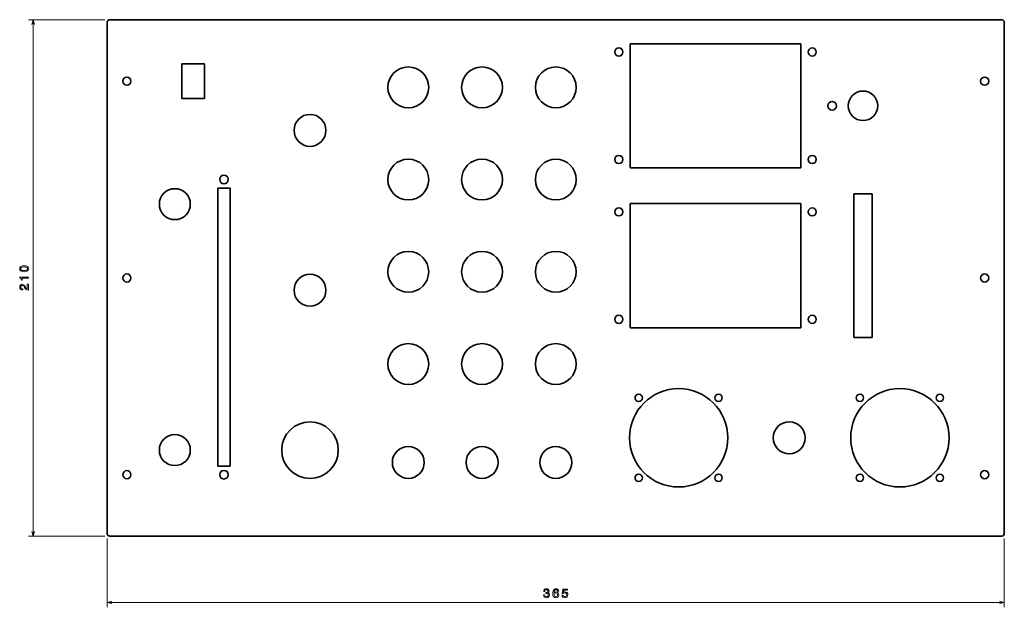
# Model space of a CAD drawing. Extents: x -73 to 327, y -12 to 227.
import ezdxf

# ---------------------------------------------------------------- set-up
doc = ezdxf.new("R2010")
doc.units = 0

msp = doc.modelspace()

# ---------------------------------------------------------------- linework, layer by layer
at = {"color": 7, "lineweight": 13}
for p, q in [((-38.509907, 226.849594), (-69.609741, 226.849594)), ((-67.609741, 16.84959), (-67.609741, 226.849594)), ((-38.509907, 16.84959), (-69.609741, 16.84959)), ((-37.509907, 15.84959), (-37.509907, -12.063446)), ((327.490082, 15.84959), (327.490082, -12.063446)), ((-37.509907, -10.063446), (327.490082, -10.063446))]:
    msp.add_line(p, q, dxfattribs=at)
at = {"color": 7, "lineweight": 35}
for p, q in [((-37.509907, 225.849594), (-37.509907, 17.84959)), ((326.490082, 226.849594), (-36.509907, 226.849594)), ((327.490082, 17.84959), (327.490082, 225.849594)), ((175.240097, 166.599594), (175.240097, 217.099594)), ((175.240097, 217.099594), (244.740097, 217.099594)), ((244.740097, 217.099594), (244.740097, 166.599594)), ((244.740097, 166.599594), (175.240097, 166.599594)), ((7.490093, 45.34959), (7.490093, 158.349594)), ((12.490093, 158.349594), (12.490093, 45.34959)), ((266.29007, 97.649597), (266.29007, 156.049591)), ((273.690094, 156.049591), (273.690094, 97.649597)), ((175.240097, 101.599594), (175.240097, 152.099594)), ((175.240097, 152.099594), (244.740097, 152.099594)), ((244.740097, 152.099594), (244.740097, 101.599594)), ((244.740097, 101.599594), (175.240097, 101.599594)), ((-36.509907, 16.84959), (326.490082, 16.84959))]:
    msp.add_line(p, q, dxfattribs=at)
at = {"color": 7, "lineweight": 35, "ltscale": 0.35}
for p, q in [((-7.109907, 194.849594), (-7.109907, 208.849594)), ((2.090092, 208.849594), (2.090092, 194.849594))]:
    msp.add_line(p, q, dxfattribs=at)
at = {"color": 7, "lineweight": 35, "ltscale": 0.23}
for p, q in [((-7.109907, 208.849594), (2.090092, 208.849594)), ((2.090092, 194.849594), (-7.109907, 194.849594))]:
    msp.add_line(p, q, dxfattribs=at)
at = {"color": 7, "lineweight": 35, "ltscale": 0.125}
for p, q in [((7.490093, 158.349594), (12.490093, 158.349594)), ((12.490093, 45.34959), (7.490093, 45.34959))]:
    msp.add_line(p, q, dxfattribs=at)
at = {"color": 7, "lineweight": 35, "ltscale": 0.185001}
for p, q in [((266.29007, 156.049591), (273.690094, 156.049591)), ((273.690094, 97.649597), (266.29007, 97.649597))]:
    msp.add_line(p, q, dxfattribs=at)
at = {"color": 7, "lineweight": 13}
for points in [[(-67.092102, 224.91774), (-67.609741, 226.849594), (-68.12738, 224.91774)], [(-68.12738, 18.781443), (-67.609741, 16.84959), (-67.092102, 18.781443)], [(-35.578056, -9.545809), (-37.509907, -10.063446), (-35.578056, -10.581083)], [(325.558228, -10.581083), (327.490082, -10.063446), (325.558228, -9.545809)]]:
    msp.add_lwpolyline(points, dxfattribs=at)
for points in [[(-71.319397, 124.370193), (-70.527603, 124.445847), (-69.962769, 124.682877), (-69.619827, 125.061111), (-69.508881, 125.585617), (-69.619827, 126.105057), (-69.962769, 126.483307), (-70.527603, 126.715302), (-71.319397, 126.79599), (-72.10614, 126.715302), (-72.418823, 126.619476), (-72.676025, 126.483307), (-73.018967, 126.105057), (-73.134956, 125.585617), (-73.018967, 125.061111), (-72.670975, 124.682877), (-72.10614, 124.445847)], [(-71.319397, 124.85434), (-71.929626, 124.894684), (-72.368385, 125.020767), (-72.625595, 125.247711), (-72.71637, 125.585617), (-72.625595, 125.918472), (-72.368385, 126.145416), (-71.929626, 126.271484), (-71.319397, 126.311844), (-70.704117, 126.271484), (-70.265366, 126.145416), (-70.008156, 125.918472), (-69.922424, 125.585617), (-70.008156, 125.247711), (-70.265366, 125.020767), (-70.704117, 124.894684)], [(-69.609741, 121.758804), (-69.609741, 122.217743), (-73.134956, 122.217743), (-73.134956, 121.874802), (-72.827316, 121.784027), (-72.620544, 121.602478), (-72.499512, 121.325089), (-72.459167, 120.941803), (-72.101097, 120.941803), (-72.101097, 121.758804)], [(-69.609741, 116.883011), (-69.609741, 119.288635), (-70.043457, 119.288635), (-70.043457, 117.387344), (-70.280487, 117.493256), (-70.477173, 117.674805), (-70.835251, 118.234604), (-70.986542, 118.53215), (-71.2034, 118.865005), (-71.455566, 119.102036), (-71.753113, 119.238205), (-72.091003, 119.288635), (-72.514641, 119.202896), (-72.847488, 118.965866), (-73.059311, 118.602753), (-73.134956, 118.133743), (-73.049225, 117.649582), (-72.812195, 117.281433), (-72.433945, 117.044403), (-71.934669, 116.963715), (-71.864059, 116.963715), (-71.864059, 117.422638), (-71.904411, 117.422638), (-72.247345, 117.468033), (-72.499512, 117.604202), (-72.660889, 117.82106), (-72.71637, 118.108521), (-72.665939, 118.401031), (-72.539856, 118.617889), (-72.34317, 118.759094), (-72.096054, 118.809525), (-71.864059, 118.774231), (-71.667374, 118.678406), (-71.495911, 118.517029), (-71.344612, 118.29512), (-71.183228, 117.997574), (-70.870544, 117.503342), (-70.537697, 117.15535), (-70.134232, 116.948578), (-69.62487, 116.883011)], [(139.983185, -6.964022), (139.983185, -6.999325), (140.063873, -7.483475), (140.300903, -7.846588), (140.674103, -8.078575), (141.16835, -8.16431), (141.692841, -8.078575), (142.086212, -7.856674), (142.338379, -7.503647), (142.429153, -7.049757), (142.388809, -6.752207), (142.277863, -6.510132), (142.096298, -6.323532), (141.854218, -6.187365), (142.182037, -5.915031), (142.298035, -5.481314), (142.222382, -5.087942), (142.005524, -4.790392), (141.652496, -4.603792), (141.16835, -4.538231), (140.714462, -4.618921), (140.36647, -4.840824), (140.139526, -5.19385), (140.063873, -5.66287), (140.063873, -5.698172), (140.512726, -5.698172), (140.55307, -5.375406), (140.684189, -5.143417), (140.896011, -5.002207), (141.193558, -4.951775), (141.455811, -4.992121), (141.647446, -5.098028), (141.763443, -5.269497), (141.808838, -5.501486), (141.763443, -5.748604), (141.64241, -5.915031), (141.430588, -6.015896), (141.143127, -6.046154), (140.946442, -6.041111), (140.946442, -6.439528), (141.193558, -6.42944), (141.511292, -6.474829), (141.748322, -6.595867), (141.889526, -6.792553), (141.939957, -7.049757), (141.884491, -7.342264), (141.738235, -7.559124), (141.506241, -7.69529), (141.198608, -7.740679), (140.880875, -7.690247), (140.648895, -7.53895), (140.50264, -7.296875), (140.447159, -6.964022)], [(146.200485, -5.506529), (146.10466, -5.098028), (145.882751, -4.795435), (145.53981, -4.603792), (145.096008, -4.538231), (144.798462, -4.573532), (144.54126, -4.669353), (144.314316, -4.825693), (144.122665, -5.047596), (143.971375, -5.324974), (143.860413, -5.66287), (143.78981, -6.061285), (143.769638, -6.510132), (143.850327, -7.226271), (144.097458, -7.745722), (144.495865, -8.058403), (145.040543, -8.16431), (145.529724, -8.073532), (145.902924, -7.8365), (146.145004, -7.463303), (146.230743, -6.989239), (146.145004, -6.510132), (145.91301, -6.141975), (145.554947, -5.909988), (145.111145, -5.829296), (144.632034, -5.930161), (144.273972, -6.217625), (144.349609, -5.66287), (144.511002, -5.264454), (144.758118, -5.027424), (145.101059, -4.946732), (145.35321, -4.987078), (145.544861, -5.092985), (145.670944, -5.269497), (145.736496, -5.506529)], [(145.741547, -6.994282), (145.686066, -7.312006), (145.544861, -7.554081), (145.317917, -7.715464), (145.035492, -7.765896), (144.737946, -7.715464), (144.511002, -7.559124), (144.364746, -7.317049), (144.319351, -6.999325), (144.369781, -6.686646), (144.511002, -6.449614), (144.742981, -6.298317), (145.055664, -6.242842), (145.328003, -6.298317), (145.544861, -6.444571), (145.686066, -6.681602)], [(147.475403, -7.150621), (147.586349, -7.564167), (147.833481, -7.886932), (148.196594, -8.088663), (148.660568, -8.16431), (149.169937, -8.073532), (149.568344, -7.826414), (149.820511, -7.433043), (149.916321, -6.92872), (149.830597, -6.4597), (149.588516, -6.091543), (149.210281, -5.854511), (148.721085, -5.768778), (148.342834, -5.829296), (148.050339, -5.995724), (148.191544, -5.052639), (149.724686, -5.052639), (149.724686, -4.639095), (147.853653, -4.639095), (147.576263, -6.495003), (147.979721, -6.495003), (148.272232, -6.257971), (148.645432, -6.172235), (148.968201, -6.227711), (149.215317, -6.389095), (149.371658, -6.636213), (149.427139, -6.953936), (149.371658, -7.27166), (149.210281, -7.518778), (148.963165, -7.675117), (148.645432, -7.730593), (148.378143, -7.69529), (148.171371, -7.579296), (148.020081, -7.397739), (147.944427, -7.150621)]]:
    msp.add_lwpolyline(points, close=True, dxfattribs=at)
at = {"color": 7, "lineweight": 35}
for centre, radius in [((170.640091, 213.6996), 1.65), ((249.340103, 213.6996), 1.65), ((84.990097, 199.349594), 8.3), ((114.990097, 199.349594), 8.3), ((144.990097, 199.349594), 8.3), ((-29.509907, 201.849594), 1.65), ((319.490082, 201.849594), 1.65), ((269.990082, 191.849594), 6), ((257.490082, 191.849594), 1.75), ((44.990093, 181.849594), 6.5), ((84.990097, 161.849594), 8.3), ((114.990097, 161.849594), 8.3), ((144.990097, 161.849594), 8.3), ((170.640091, 169.999588), 1.65), ((249.340103, 169.999588), 1.65), ((9.990093, 161.849594), 1.75), ((-10.009907, 151.849594), 6.3), ((170.640091, 148.6996), 1.65), ((249.340103, 148.6996), 1.65), ((84.990097, 124.349594), 8.3), ((114.990097, 124.349594), 8.3), ((144.990097, 124.349594), 8.3), ((-29.509907, 121.849594), 1.65), ((44.990093, 116.849594), 6.5), ((319.490082, 121.849594), 1.65), ((170.640091, 104.999588), 1.65), ((249.340103, 104.999588), 1.65), ((84.990097, 86.849594), 8.3), ((114.990097, 86.849594), 8.3), ((144.990097, 86.849594), 8.3), ((194.990097, 56.84959), 20), ((284.990082, 56.84959), 20), ((178.740097, 73.099594), 1.5), ((211.240097, 73.099594), 1.5), ((268.740082, 73.099594), 1.5), ((301.240082, 73.099594), 1.5), ((44.990093, 51.84959), 11.5), ((239.990097, 56.84959), 6.5), ((-10.009907, 51.84959), 6.3), ((84.990097, 46.84959), 6.5), ((114.990097, 46.84959), 6.5), ((144.990097, 46.84959), 6.5), ((-29.509907, 41.84959), 1.65), ((9.990093, 41.84959), 1.75), ((178.740097, 40.59959), 1.5), ((211.240097, 40.59959), 1.5), ((268.740082, 40.59959), 1.5), ((301.240082, 40.59959), 1.5), ((319.490082, 41.84959), 1.65)]:
    msp.add_circle(centre, radius, dxfattribs=at)
for centre, start, end in [((-36.509907, 225.849594), 90.000003, 180.000005), ((326.490082, 225.849594), 0, 90.000003), ((-36.509907, 17.84959), 180.000005, 269.999997), ((326.490082, 17.84959), 269.999997, 360)]:
    msp.add_arc(centre, 1, start, end, dxfattribs=at)

doc.saveas('drawing.dxf')
